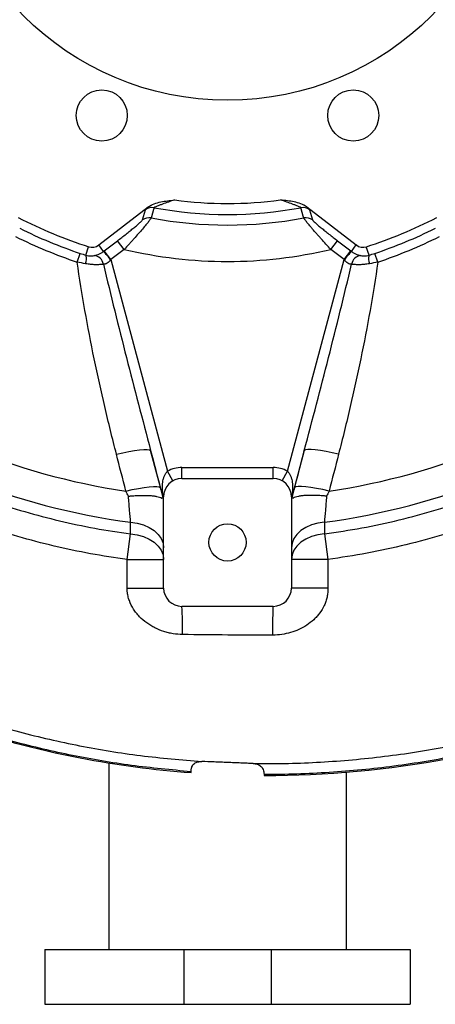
# Model space of a CAD drawing. Header units: millimetres. Extents: x 2544 to 3602, y 2373 to 3826.
# Tile 2 of 8: x 2925 to 3153, y 2373 to 2912. Entities that reach past the tile are written whole.
import ezdxf

# ---------------------------------------------------------------- set-up
doc = ezdxf.new("R2010")
doc.units = ezdxf.units.MM
doc.header["$LTSCALE"] = 2

msp = doc.modelspace()

# ---------------------------------------------------------------- linework, layer by layer
at = {"color": 7, "linetype": 'Continuous', "lineweight": 25}
for p, q in [((2968.49, 2789.05), (2995.6, 2809.85)), ((2992.5, 2802.74), (2994.09, 2808.34)), ((3082.56, 2809.85), (3109.66, 2789.05)), ((3084.06, 2808.34), (3085.66, 2802.74)), ((2961.53, 2783.45), (2963.01, 2788.09)), ((2971.18, 2785.54), (2968.49, 2789.05)), ((2971.54, 2785.82), (2978.81, 2791.39)), ((2982.45, 2786.64), (2975.19, 2781.06)), ((2982.45, 2786.64), (2978.81, 2791.39)), ((3095.7, 2786.64), (3099.35, 2791.39)), ((3102.97, 2781.06), (3095.7, 2786.64)), ((3099.35, 2791.39), (3106.62, 2785.82)), ((3106.97, 2785.54), (3109.66, 2789.05)), ((3116.62, 2783.45), (3115.14, 2788.09)), ((2956.74, 2779.68), (2958.34, 2784.47)), ((2975.19, 2781.06), (2971.54, 2785.82)), ((3102.97, 2781.06), (3106.62, 2785.82)), ((3121.42, 2779.68), (3119.82, 2784.47)), ((2975.19, 2781.06), (3006.23, 2665.19)), ((3071.92, 2665.19), (3102.97, 2781.06)), ((3003.85, 2650.94), (2996.98, 2676.57)), ((3081.17, 2676.57), (3074.31, 2650.94)), ((3009.18, 2659.96), (3006.23, 2665.19)), ((3014.08, 2661.24), (3014.08, 2667.24)), ((3014.08, 2667.24), (3064.08, 2667.24)), ((3064.08, 2661.24), (3064.08, 2667.24)), ((3068.98, 2659.96), (3071.92, 2665.19)), ((3014.08, 2661.24), (3064.08, 2661.24)), ((3003.86, 2650.95), (3003.63, 2652.73)), ((3074.53, 2652.73), (3074.3, 2650.95)), ((3003.68, 2650.72), (3003.85, 2650.94)), ((3004.08, 2601.24), (3004.08, 2651.24)), ((3074.08, 2651.24), (3074.08, 2601.24)), ((3074.47, 2650.72), (3074.31, 2650.94)), ((2985.96, 2630.88), (2985.99, 2637.24)), ((3092.16, 2637.24), (3092.19, 2630.88)), ((2984.08, 2616.87), (2985.96, 2630.88)), ((3092.19, 2630.88), (3094.08, 2616.87)), ((2984.08, 2601.24), (2984.08, 2616.87)), ((2984.08, 2616.87), (3004.08, 2616.87)), ((3094.08, 2616.87), (3074.08, 2616.87)), ((3094.08, 2616.87), (3094.08, 2601.24)), ((2984.08, 2601.24), (3004.08, 2601.24)), ((3094.08, 2601.24), (3074.08, 2601.24)), ((3064.08, 2591.24), (3014.08, 2591.24)), ((2974.08, 2505.54), (2974.08, 2403.4)), ((3019.08, 2500.23), (3019.08, 2500.71)), ((3059.08, 2499.16), (3059.08, 2498.67)), ((3104.08, 2500.46), (3104.08, 2403.4)), ((2939.08, 2403.4), (3015.08, 2403.4)), ((2939.08, 2403.4), (2939.08, 2373.4)), ((3015.08, 2403.4), (3015.08, 2373.4)), ((3015.08, 2403.4), (3063.08, 2403.4)), ((3063.08, 2403.4), (3063.08, 2373.4)), ((3063.08, 2403.4), (3139.08, 2403.4)), ((3139.08, 2403.4), (3139.08, 2373.4)), ((2939.08, 2373.4), (3015.08, 2373.4)), ((3015.08, 2373.4), (3063.08, 2373.4)), ((3063.08, 2373.4), (3139.08, 2373.4))]:
    msp.add_line(p, q, dxfattribs=at)
at = {"color": 7, "linetype": 'Continuous', "lineweight": 25, "flags": 128}
for points in [[(2998.83, 2809.47), (2998.54, 2808.46), (2997.4, 2804.41), (2997.25, 2803.86)], [(3080.91, 2803.86), (3080.62, 2804.87), (3079.48, 2808.92), (3079.33, 2809.47)], [(2978.22, 2674.49), (2981.71, 2675.31), (2985.07, 2676.01), (2988.18, 2676.55), (2990.95, 2676.92), (2993.28, 2677.12), (2995.1, 2677.12), (2996.35, 2676.94), (2996.98, 2676.57)], [(3099.93, 2674.49), (3096.44, 2675.31), (3093.09, 2676.01), (3089.97, 2676.55), (3087.2, 2676.92), (3084.87, 2677.12), (3083.05, 2677.12), (3081.81, 2676.94), (3081.17, 2676.57)], [(2983.4, 2654.3), (2986.9, 2655.13), (2990.27, 2655.82), (2993.39, 2656.37), (2996.17, 2656.74), (2998.51, 2656.93), (3000.34, 2656.93), (3001.59, 2656.75), (3002.23, 2656.37)], [(3094.75, 2654.3), (3091.26, 2655.13), (3087.89, 2655.82), (3084.76, 2656.37), (3081.98, 2656.74), (3079.64, 2656.93), (3077.81, 2656.93), (3076.56, 2656.75), (3075.93, 2656.37)], [(2985.99, 2637.24), (2989.61, 2636.76), (2993.04, 2635.81), (2996.16, 2634.44), (2998.88, 2632.69), (3001.09, 2630.62), (3002.73, 2628.3), (3003.74, 2625.81), (3004.08, 2623.23)], [(3092.16, 2637.24), (3088.55, 2636.76), (3085.12, 2635.81), (3081.99, 2634.44), (3079.27, 2632.69), (3077.06, 2630.62), (3075.42, 2628.3), (3074.42, 2625.81), (3074.08, 2623.23)], [(2985.96, 2630.88), (2989.58, 2630.4), (2993.02, 2629.46), (2996.15, 2628.09), (2998.87, 2626.34), (3001.09, 2624.27), (3002.73, 2621.95), (3003.74, 2619.45), (3004.08, 2616.87)], [(3092.19, 2630.88), (3088.57, 2630.4), (3085.14, 2629.46), (3082.01, 2628.09), (3079.28, 2626.34), (3077.07, 2624.27), (3075.42, 2621.95), (3074.42, 2619.45), (3074.08, 2616.87)], [(3063.98, 2575.52), (3063.98, 2578.75), (3063.99, 2581.77), (3064, 2584.48), (3064.01, 2586.82), (3064.03, 2588.71), (3064.04, 2590.1), (3064.06, 2590.96), (3064.08, 2591.24)]]:
    msp.add_lwpolyline(points, dxfattribs=at)
at = {"color": 7, "linetype": 'Continuous', "lineweight": 25}
for centre, radius in [((3039.08, 3026.24), 158), ((2970.19, 2859.94), 14), ((3107.96, 2859.94), 14), ((3039.08, 2626.24), 10.2)]:
    msp.add_circle(centre, radius, dxfattribs=at)
for centre, radius, start, end in [((3039.08, 3026.24), 214.5, 262.2081, 277.7919), ((2997.73, 2803.56), 6.01, 79.4132, 127.2545), ((3039.08, 3026.24), 220.48, 259.4817, 280.5183), ((3080.43, 2803.56), 6.01, 52.7455, 100.5868), ((3039.08, 3026.24), 250, 242.7134, 252.2866), ((2996.13, 2797.96), 6.01, 79.28, 127.2544), ((3039.08, 3026.24), 226.28, 259.3474, 280.6526), ((3082.02, 2797.96), 6.01, 52.7456, 100.72), ((3039.08, 3026.24), 250, 287.7134, 297.2866), ((3039.08, 3026.24), 254.9, 243.4665, 251.5335), ((3039.08, 3026.24), 254.9, 288.4665, 296.5335), ((3039.08, 3026.24), 259.95, 243.4665, 251.5335), ((3039.08, 3026.24), 259.95, 288.4665, 296.5335), ((2964.84, 2793.81), 6, 252.2866, 307.5), ((3039.08, 3026.24), 246.2, 256.7035, 283.2965), ((3113.32, 2793.81), 6, 232.5, 287.7134), ((2955.27, 2781.4), 6.59, 336.6403, 18.1004), ((2965.63, 2777.74), 5.49, 7.5661, 86.6592), ((2931.56, 2749.18), 53.78, 36.0742, 42.549), ((3146.59, 2749.18), 53.78, 137.451, 143.9258), ((3112.53, 2777.74), 5.49, 93.3408, 172.4339), ((3122.89, 2781.4), 6.59, 161.8996, 203.3597), ((3039.08, 3026.24), 376.09, 233.5136, 261.4864), ((3039.08, 3026.24), 376.09, 278.5136, 306.4864), ((3014.08, 2651.24), 16, 90, 119.3498), ((3064.08, 2651.24), 16, 60.6502, 90), ((3014.08, 2651.24), 10, 90, 180), ((3064.08, 2651.24), 10, 0, 90), ((3001.3, 2651.21), 2.78, 0.6273, 33.1262), ((3076.85, 2651.21), 2.78, 146.8738, 179.3727), ((3014.08, 2601.24), 10, 180, 270), ((3064.08, 2601.24), 10, 270, 0), ((2829.44, 2579.09), 185.04, 358.9778, 3.7649), ((3054.07, 3009.24), 510, 242.5063, 259.1872), ((3060.08, 3040.67), 542, 269.8943, 291.4686), ((3060.08, 3040.67), 542, 259.1872, 265.6617)]:
    msp.add_arc(centre, radius, start, end, dxfattribs=at)
at = {"color": 8, "linetype": 'Continuous', "lineweight": 25}
for start, end in [(234.4428, 262.2287), (277.7713, 305.5572)]:
    msp.add_arc((3039.08, 3026.24), 392.61, start, end, dxfattribs=at)
at = {"color": 7, "linetype": 'Continuous', "lineweight": 25}
for centre, major_axis, ratio, start_param, end_param in [((2971.71, 2785.16), (10.3, 7.92), 0.048399, 1.550696, 1.585345), ((3106.44, 2785.16), (10.3, -7.92), 0.048399, 1.556248, 1.590896), ((2975.36, 2780.41), (4.49, 6.38), 0.067069, 1.514867, 1.549515), ((3102.79, 2780.41), (-4.49, 6.38), 0.067069, 4.73367, 4.768319), ((3010.06, 2650.93), (6.21, 0), 0.050613, 3.079129, 3.102831), ((3068.1, 2650.93), (6.21, 0), 0.050613, 0.038762, 0.062463)]:
    msp.add_ellipse(centre, major_axis=major_axis, ratio=ratio, start_param=start_param, end_param=end_param, dxfattribs=at)
at = {"color": 8, "linetype": 'Continuous', "lineweight": 25}
for points, knots in [([(2698.45, 2644.8), (2695.3, 2647.78), (2683.81, 2658.65), (2665.68, 2679.09), (2644.19, 2705.93), (2624.79, 2734.1), (2607.4, 2763.37), (2592.05, 2793.66), (2578.71, 2824.92), (2567.46, 2856.96), (2558.53, 2889.13), (2551.86, 2921.32), (2547.28, 2953.41), (2544.74, 2985.75), (2544.27, 3018.15), (2545.92, 3050.4), (2549.76, 3082.39), (2555.74, 3114.03), (2563.8, 3145.24), (2573.9, 3175.82), (2586.02, 3205.68), (2600.21, 3234.71), (2616.39, 3262.81), (2634.45, 3289.79), (2654.25, 3315.47), (2675.77, 3339.76), (2698.95, 3362.55), (2723.7, 3383.82), (2749.83, 3403.41), (2777.19, 3421.17), (2806.2, 3437.28), (2836.82, 3451.52), (2868.96, 3463.78), (2901.89, 3473.75), (2935.31, 3481.3), (2969.05, 3486.59), (2991.69, 3488.06), (3003.01, 3488.79)], [0, 0, 0, 0, 0.011409, 0.041652, 0.07186, 0.101965, 0.131683, 0.1615, 0.19135, 0.221166, 0.250883, 0.279257, 0.307719, 0.336208, 0.364663, 0.39303, 0.421212, 0.449489, 0.477798, 0.506075, 0.534257, 0.562638, 0.591117, 0.619629, 0.648108, 0.676489, 0.705043, 0.733696, 0.76238, 0.791028, 0.819578, 0.84971, 0.879919, 0.910129, 0.940262, 0.970131, 1, 1, 1, 1]), ([(3003.27, 3482.8), (2992.1, 3482.08), (2969.75, 3480.63), (2936.42, 3475.41), (2903.42, 3467.95), (2870.9, 3458.1), (2839.16, 3446), (2808.92, 3431.94), (2780.28, 3416.03), (2753.26, 3398.48), (2727.45, 3379.14), (2703.01, 3358.14), (2680.12, 3335.63), (2658.87, 3311.64), (2639.32, 3286.28), (2621.49, 3259.64), (2605.5, 3231.89), (2591.49, 3203.23), (2579.52, 3173.75), (2569.55, 3143.55), (2561.59, 3112.73), (2555.69, 3081.48), (2551.9, 3049.88), (2550.27, 3018.03), (2550.73, 2986.01), (2553.24, 2954.06), (2557.76, 2922.35), (2564.36, 2890.54), (2573.19, 2858.75), (2584.3, 2827.09), (2597.49, 2796.19), (2612.66, 2766.27), (2629.84, 2737.33), (2649.01, 2709.49), (2670.27, 2682.99), (2686.96, 2664.03), (2697.02, 2654.46), (2698.86, 2652.71)], [0, 0, 0, 0, 0.029997, 0.059994, 0.090263, 0.120608, 0.150952, 0.18122, 0.209896, 0.23867, 0.267481, 0.296261, 0.324941, 0.353444, 0.382046, 0.410682, 0.439284, 0.467788, 0.496095, 0.524497, 0.552932, 0.581333, 0.60964, 0.638149, 0.666746, 0.695377, 0.723981, 0.752497, 0.782367, 0.812336, 0.842339, 0.87231, 0.902181, 0.932441, 0.962805, 0.993204, 1, 1, 1, 1]), ([(2811.18, 2699.1), (2817, 2695.07), (2830.87, 2685.48), (2854.31, 2672.34), (2881.17, 2659.5), (2905.94, 2649.93), (2927.94, 2642.95), (2947, 2637.95), (2966.34, 2633.81), (2979.42, 2631.86), (2985.96, 2630.88)], [0, 0, 0, 0, 0.112153, 0.266884, 0.425089, 0.583293, 0.686959, 0.790624, 0.895312, 1, 1, 1, 1]), ([(3092.19, 2630.88), (3099.05, 2631.91), (3112.77, 2633.96), (3133.18, 2638.41), (3153.42, 2643.87), (3174.6, 2650.82), (3196.51, 2659.44), (3219.12, 2669.96), (3241.07, 2682.03), (3257.06, 2691.8), (3265.41, 2697.86), (3266.97, 2698.99)], [0, 0, 0, 0, 0.109847, 0.219694, 0.330759, 0.441823, 0.572704, 0.703585, 0.836543, 0.969501, 1, 1, 1, 1]), ([(2984.08, 2616.87), (2977.37, 2617.86), (2963.96, 2619.86), (2944, 2624.12), (2924.2, 2629.3), (2901.5, 2636.5), (2876.2, 2646.23), (2848.59, 2659.4), (2827.15, 2671.17), (2815.36, 2679.24), (2812.1, 2681.47)], [0, 0, 0, 0, 0.10973, 0.219459, 0.330271, 0.441082, 0.604864, 0.768645, 0.936103, 1, 1, 1, 1]), ([(3266.04, 2681.28), (3260.23, 2677.52), (3247.24, 2669.11), (3225.96, 2657.61), (3202.48, 2646.58), (3179.61, 2637.59), (3157.7, 2630.39), (3136.83, 2624.74), (3115.62, 2620.09), (3101.26, 2617.94), (3094.08, 2616.87)], [0, 0, 0, 0, 0.112078, 0.250653, 0.391428, 0.532202, 0.648507, 0.764812, 0.882406, 1, 1, 1, 1]), ([(2818.22, 2564.73), (2822.14, 2562.57), (2835.99, 2554.94), (2860.84, 2543.97), (2892.54, 2531.9), (2925, 2522.17), (2957.99, 2514.64), (2991.4, 2509.11), (3013.88, 2507.23), (3025.1, 2506.29)], [0, 0, 0, 0, 0.06192, 0.219021, 0.375584, 0.531503, 0.68776, 0.844044, 1, 1, 1, 1]), ([(3019.08, 2500.71), (3008.2, 2501.73), (2986.42, 2503.76), (2954.06, 2509.33), (2922.09, 2516.77), (2890.17, 2526.38), (2858.55, 2538.45), (2834.48, 2549.01), (2821.5, 2556.13), (2818.59, 2557.72)], [0, 0, 0, 0, 0.156104, 0.31251, 0.468892, 0.624962, 0.788464, 0.952527, 1, 1, 1, 1]), ([(3053.05, 2505.2), (3055.16, 2505.18), (3068.98, 2505.05), (3094.53, 2505.9), (3129.57, 2509.32), (3164.36, 2515.03), (3198.64, 2523.01), (3230.21, 2532.43), (3249.97, 2540.03), (3258.82, 2543.43)], [0, 0, 0, 0, 0.030121, 0.196753, 0.363926, 0.531279, 0.698444, 0.865069, 1, 1, 1, 1]), ([(3258.48, 2536.91), (3250.39, 2533.8), (3231.25, 2526.46), (3200.19, 2517.22), (3165.53, 2509.14), (3130.35, 2503.38), (3094.92, 2499.9), (3071.11, 2499.14), (3059.18, 2499.16), (3059.08, 2499.16)], [0, 0, 0, 0, 0.127356, 0.301202, 0.475612, 0.650217, 0.824635, 0.998489, 1, 1, 1, 1])]:
    msp.add_open_spline(points, degree=3, knots=knots, dxfattribs=at)
at = {"color": 7, "linetype": 'Continuous', "lineweight": 25}
for points, knots in [([(2995.6, 2809.85), (2996.61, 2810.62), (2997.73, 2811.18), (3000.11, 2812.05), (3001.33, 2812.36), (3003.79, 2812.86), (3005.02, 2813.05), (3007.51, 2813.4), (3008.75, 2813.56), (3010, 2813.72)], [0, 0, 0, 0, 0.25, 0.25, 0.5, 0.5, 0.75, 0.75, 1, 1, 1, 1]), ([(3010, 2813.72), (3008.88, 2813.33), (3007.76, 2812.95), (3005.56, 2812.16), (3004.48, 2811.77), (3002.9, 2811.19), (3002.38, 2810.99), (3001.39, 2810.61), (3000.92, 2810.43), (3000.04, 2810.07), (2999.65, 2809.91), (2999.2, 2809.7), (2999.07, 2809.63), (2998.89, 2809.53), (2998.84, 2809.49), (2998.83, 2809.47)], [0, 0, 0, 0, 0.25, 0.25, 0.5, 0.5, 0.625, 0.625, 0.75, 0.75, 0.875, 0.875, 0.9375, 0.9375, 1, 1, 1, 1]), ([(3079.33, 2809.47), (3079.32, 2809.49), (3079.26, 2809.53), (3079.09, 2809.63), (3078.96, 2809.7), (3078.51, 2809.91), (3078.12, 2810.07), (3077.24, 2810.43), (3076.76, 2810.61), (3075.78, 2810.99), (3075.26, 2811.19), (3073.68, 2811.77), (3072.6, 2812.16), (3070.39, 2812.95), (3069.28, 2813.33), (3068.16, 2813.72)], [0, 0, 0, 0, 0.0625, 0.0625, 0.125, 0.125, 0.25, 0.25, 0.375, 0.375, 0.5, 0.5, 0.75, 0.75, 1, 1, 1, 1]), ([(3082.56, 2809.85), (3081.55, 2810.62), (3080.42, 2811.18), (3078.04, 2812.05), (3076.82, 2812.36), (3074.37, 2812.86), (3073.13, 2813.05), (3070.65, 2813.4), (3069.4, 2813.56), (3068.16, 2813.72)], [0, 0, 0, 0, 0.25, 0.25, 0.5, 0.5, 0.75, 0.75, 1, 1, 1, 1]), ([(2994.09, 2808.34), (2994.11, 2808.43), (2994.26, 2808.6), (2994.65, 2808.98), (2994.81, 2809.13), (2995.17, 2809.47), (2995.37, 2809.65), (2995.6, 2809.85)], [0, 0, 0, 0, 0.5, 0.5, 0.75, 0.75, 1, 1, 1, 1]), ([(3082.56, 2809.85), (3082.78, 2809.65), (3082.99, 2809.47), (3083.35, 2809.13), (3083.51, 2808.98), (3083.89, 2808.6), (3084.04, 2808.43), (3084.06, 2808.34)], [0, 0, 0, 0, 0.25, 0.25, 0.5, 0.5, 1, 1, 1, 1]), ([(2978.81, 2791.39), (2979.6, 2792.01), (2980.39, 2792.62), (2981.96, 2793.84), (2982.74, 2794.45), (2984.25, 2795.64), (2984.98, 2796.22), (2986.05, 2797.08), (2986.4, 2797.36), (2987.09, 2797.92), (2987.43, 2798.2), (2988.41, 2799), (2989.02, 2799.51), (2990.13, 2800.46), (2990.65, 2800.9), (2991.28, 2801.47), (2991.48, 2801.65), (2991.82, 2801.97), (2991.97, 2802.11), (2992.33, 2802.49), (2992.47, 2802.66), (2992.5, 2802.74)], [0, 0, 0, 0, 0.125, 0.125, 0.25, 0.25, 0.375, 0.375, 0.4375, 0.4375, 0.5, 0.5, 0.625, 0.625, 0.75, 0.75, 0.8125, 0.8125, 0.875, 0.875, 1, 1, 1, 1]), ([(2997.25, 2803.86), (2997.22, 2803.75), (2997.09, 2803.52), (2996.74, 2803.02), (2996.59, 2802.82), (2996.26, 2802.38), (2996.07, 2802.13), (2995.65, 2801.6), (2995.42, 2801.31), (2994.92, 2800.69), (2994.64, 2800.36), (2993.78, 2799.32), (2993.15, 2798.57), (2991.76, 2796.95), (2991, 2796.08), (2989.44, 2794.31), (2988.62, 2793.39), (2987.36, 2791.99), (2986.93, 2791.51), (2986.06, 2790.55), (2985.61, 2790.06), (2984.27, 2788.6), (2983.37, 2787.62), (2982.45, 2786.64)], [0, 0, 0, 0, 0.125, 0.125, 0.1875, 0.1875, 0.25, 0.25, 0.3125, 0.3125, 0.375, 0.375, 0.5, 0.5, 0.625, 0.625, 0.75, 0.75, 0.8125, 0.8125, 0.875, 0.875, 1, 1, 1, 1]), ([(3095.7, 2786.64), (3094.79, 2787.62), (3093.89, 2788.59), (3092.12, 2790.52), (3091.25, 2791.48), (3089.98, 2792.89), (3089.55, 2793.37), (3088.73, 2794.29), (3088.33, 2794.74), (3087.16, 2796.08), (3086.42, 2796.93), (3085.37, 2798.14), (3085.03, 2798.54), (3084.39, 2799.3), (3084.09, 2799.66), (3083.52, 2800.35), (3083.25, 2800.68), (3082.74, 2801.3), (3082.51, 2801.59), (3081.88, 2802.4), (3081.54, 2802.84), (3081.19, 2803.35), (3081.1, 2803.49), (3080.96, 2803.72), (3080.92, 2803.81), (3080.91, 2803.86)], [0, 0, 0, 0, 0.125, 0.125, 0.25, 0.25, 0.3125, 0.3125, 0.375, 0.375, 0.5, 0.5, 0.5625, 0.5625, 0.625, 0.625, 0.6875, 0.6875, 0.75, 0.75, 0.875, 0.875, 0.9375, 0.9375, 1, 1, 1, 1]), ([(3085.66, 2802.74), (3085.67, 2802.7), (3085.71, 2802.64), (3085.85, 2802.47), (3085.95, 2802.36), (3086.32, 2801.98), (3086.66, 2801.66), (3087.52, 2800.89), (3088.02, 2800.45), (3089.14, 2799.51), (3089.77, 2798.99), (3091.07, 2797.92), (3091.75, 2797.36), (3093.18, 2796.22), (3093.93, 2795.62), (3096.2, 2793.83), (3097.75, 2792.62), (3099.35, 2791.39)], [0, 0, 0, 0, 0.0625, 0.0625, 0.125, 0.125, 0.25, 0.25, 0.375, 0.375, 0.5, 0.5, 0.625, 0.625, 0.75, 0.75, 1, 1, 1, 1]), ([(2961.53, 2783.45), (2962.02, 2783.3), (2962.49, 2783.2), (2963.36, 2783.08), (2963.76, 2783.05), (2964.5, 2783.04), (2964.84, 2783.06), (2965.44, 2783.12), (2965.7, 2783.17), (2965.95, 2783.22)], [0, 0, 0, 0, 0.25, 0.25, 0.5, 0.5, 0.75, 0.75, 1, 1, 1, 1]), ([(2965.95, 2783.22), (2966.24, 2783.28), (2966.56, 2783.35), (2967.3, 2783.55), (2967.72, 2783.68), (2968.39, 2783.94), (2968.63, 2784.04), (2969.11, 2784.26), (2969.37, 2784.39), (2969.88, 2784.67), (2970.14, 2784.82), (2970.67, 2785.16), (2970.93, 2785.35), (2971.18, 2785.54)], [0, 0, 0, 0, 0.25, 0.25, 0.5, 0.5, 0.625, 0.625, 0.75, 0.75, 0.875, 0.875, 1, 1, 1, 1]), ([(3106.97, 2785.54), (3107.48, 2785.15), (3108, 2784.82), (3109.04, 2784.25), (3109.53, 2784.03), (3110.21, 2783.77), (3110.43, 2783.69), (3110.84, 2783.56), (3111.04, 2783.5), (3111.59, 2783.35), (3111.92, 2783.28), (3112.21, 2783.22)], [0, 0, 0, 0, 0.25, 0.25, 0.5, 0.5, 0.625, 0.625, 0.75, 0.75, 1, 1, 1, 1]), ([(3112.21, 2783.22), (3112.45, 2783.17), (3112.72, 2783.12), (3113.32, 2783.06), (3113.65, 2783.04), (3114.39, 2783.05), (3114.8, 2783.08), (3115.67, 2783.2), (3116.14, 2783.3), (3116.62, 2783.45)], [0, 0, 0, 0, 0.25, 0.25, 0.5, 0.5, 0.75, 0.75, 1, 1, 1, 1]), ([(2978.22, 2674.49), (2976, 2683.16), (2973.87, 2691.85), (2969.81, 2709.29), (2967.88, 2718.04), (2964.24, 2735.57), (2962.53, 2744.36), (2959.4, 2761.98), (2957.97, 2770.81), (2956.74, 2779.68)], [0, 0, 0, 0, 0.25, 0.25, 0.5, 0.5, 0.75, 0.75, 1, 1, 1, 1]), ([(2971.06, 2778.46), (2970.44, 2778.39), (2969.76, 2778.33), (2968.67, 2778.28), (2968.29, 2778.26), (2967.51, 2778.25), (2967.1, 2778.25), (2965.85, 2778.27), (2964.99, 2778.31), (2963.2, 2778.48), (2962.26, 2778.61), (2961.32, 2778.79)], [0, 0, 0, 0, 0.25, 0.25, 0.375, 0.375, 0.5, 0.5, 0.75, 0.75, 1, 1, 1, 1]), ([(2975.03, 2780.84), (2974.77, 2780.47), (2974.47, 2780.13), (2973.82, 2779.52), (2973.46, 2779.25), (2972.92, 2778.96), (2972.74, 2778.87), (2972.38, 2778.73), (2972.2, 2778.67), (2971.68, 2778.53), (2971.35, 2778.48), (2971.06, 2778.46)], [0, 0, 0, 0, 0.25, 0.25, 0.5, 0.5, 0.625, 0.625, 0.75, 0.75, 1, 1, 1, 1]), ([(2971.06, 2778.46), (2975.15, 2761.42), (2979.39, 2744.42), (2988.05, 2710.46), (2992.48, 2693.51), (2996.98, 2676.57)], [0, 0, 0, 0, 0.5, 0.5, 1, 1, 1, 1]), ([(3081.17, 2676.57), (3085.68, 2693.51), (3090.1, 2710.46), (3098.77, 2744.42), (3103.01, 2761.42), (3107.09, 2778.46)], [0, 0, 0, 0, 0.5, 0.5, 1, 1, 1, 1]), ([(3121.42, 2779.68), (3120.19, 2770.81), (3118.76, 2761.97), (3115.62, 2744.34), (3113.91, 2735.55), (3110.27, 2718.02), (3108.34, 2709.28), (3104.28, 2691.85), (3102.16, 2683.16), (3099.93, 2674.49)], [0, 0, 0, 0, 0.25, 0.25, 0.5, 0.5, 0.75, 0.75, 1, 1, 1, 1]), ([(3107.09, 2778.46), (3106.8, 2778.48), (3106.48, 2778.53), (3105.79, 2778.71), (3105.42, 2778.86), (3104.7, 2779.25), (3104.33, 2779.52), (3103.68, 2780.13), (3103.39, 2780.47), (3103.12, 2780.84)], [0, 0, 0, 0, 0.25, 0.25, 0.5, 0.5, 0.75, 0.75, 1, 1, 1, 1]), ([(3116.84, 2778.79), (3115.89, 2778.61), (3114.97, 2778.48), (3113.63, 2778.36), (3113.19, 2778.32), (3112.32, 2778.28), (3111.89, 2778.26), (3110.64, 2778.24), (3109.86, 2778.26), (3108.4, 2778.33), (3107.71, 2778.39), (3107.09, 2778.46)], [0, 0, 0, 0, 0.25, 0.25, 0.375, 0.375, 0.5, 0.5, 0.75, 0.75, 1, 1, 1, 1]), ([(3003.63, 2652.73), (3003.49, 2653.78), (3003.41, 2654.84), (3003.38, 2656.99), (3003.44, 2658.07), (3003.66, 2659.68), (3003.76, 2660.21), (3004.02, 2661.28), (3004.19, 2661.81), (3004.59, 2662.85), (3004.84, 2663.37), (3005.29, 2664.09), (3005.45, 2664.33), (3005.82, 2664.78), (3006.02, 2664.99), (3006.23, 2665.19)], [0, 0, 0, 0, 0.25, 0.25, 0.5, 0.5, 0.625, 0.625, 0.75, 0.75, 0.875, 0.875, 0.9375, 0.9375, 1, 1, 1, 1]), ([(3071.92, 2665.19), (3072.14, 2664.99), (3072.34, 2664.78), (3072.7, 2664.33), (3072.87, 2664.09), (3073.32, 2663.36), (3073.56, 2662.85), (3073.97, 2661.81), (3074.13, 2661.28), (3074.39, 2660.21), (3074.49, 2659.67), (3074.72, 2658.06), (3074.77, 2656.98), (3074.74, 2654.84), (3074.66, 2653.78), (3074.53, 2652.73)], [0, 0, 0, 0, 0.0625, 0.0625, 0.125, 0.125, 0.25, 0.25, 0.375, 0.375, 0.5, 0.5, 0.75, 0.75, 1, 1, 1, 1]), ([(2984.77, 2651.54), (2985.02, 2651.57), (2985.27, 2651.6), (2985.78, 2651.65), (2986.03, 2651.67), (2986.78, 2651.74), (2987.28, 2651.78), (2988.75, 2651.89), (2989.72, 2651.94), (2991.15, 2651.99), (2991.63, 2652), (2992.56, 2652.01), (2993.01, 2652.01), (2994.34, 2652), (2995.19, 2651.98), (2996.81, 2651.89), (2997.59, 2651.82), (2999.01, 2651.65), (2999.67, 2651.55), (3000.85, 2651.31), (3001.39, 2651.17), (3002.32, 2650.86), (3002.72, 2650.68), (3003.04, 2650.5)], [0, 0, 0, 0, 0.03125, 0.03125, 0.0625, 0.0625, 0.125, 0.125, 0.25, 0.25, 0.3125, 0.3125, 0.375, 0.375, 0.5, 0.5, 0.625, 0.625, 0.75, 0.75, 0.875, 0.875, 1, 1, 1, 1]), ([(3093.39, 2651.54), (3093.14, 2651.57), (3092.88, 2651.6), (3092.38, 2651.65), (3092.13, 2651.67), (3091.38, 2651.74), (3090.88, 2651.78), (3089.4, 2651.89), (3088.43, 2651.94), (3087, 2651.99), (3086.53, 2652), (3085.6, 2652.01), (3085.14, 2652.01), (3083.81, 2652), (3082.96, 2651.98), (3081.34, 2651.89), (3080.56, 2651.82), (3079.14, 2651.65), (3078.49, 2651.55), (3077.3, 2651.31), (3076.77, 2651.17), (3075.83, 2650.86), (3075.43, 2650.68), (3075.11, 2650.5)], [0, 0, 0, 0, 0.03125, 0.03125, 0.0625, 0.0625, 0.125, 0.125, 0.25, 0.25, 0.3125, 0.3125, 0.375, 0.375, 0.5, 0.5, 0.625, 0.625, 0.75, 0.75, 0.875, 0.875, 1, 1, 1, 1]), ([(2985.99, 2637.24), (2985.83, 2639.23), (2985.65, 2641.44), (2985.34, 2645.05), (2985.23, 2646.32), (2985.01, 2648.89), (2984.89, 2650.2), (2984.77, 2651.54)], [0, 0, 0, 0, 0.5, 0.5, 0.75, 0.75, 1, 1, 1, 1]), ([(3093.39, 2651.54), (3093.27, 2650.2), (3093.15, 2648.89), (3092.92, 2646.32), (3092.81, 2645.05), (3092.51, 2641.44), (3092.33, 2639.23), (3092.16, 2637.24)], [0, 0, 0, 0, 0.25, 0.25, 0.5, 0.5, 1, 1, 1, 1]), ([(3014.45, 2575.79), (3012.69, 2575.82), (3010.94, 2575.97), (3008.36, 2576.39), (3007.51, 2576.57), (3005.81, 2576.98), (3004.96, 2577.21), (3002.45, 2578.02), (3000.84, 2578.68), (2998.51, 2579.85), (2997.74, 2580.27), (2996.25, 2581.18), (2995.51, 2581.67), (2993.4, 2583.2), (2992.09, 2584.34), (2990.28, 2586.22), (2989.7, 2586.88), (2988.61, 2588.26), (2988.11, 2588.97), (2986.7, 2591.16), (2985.92, 2592.71), (2985.02, 2595.18), (2984.77, 2596.03), (2984.47, 2597.32), (2984.38, 2597.75), (2984.27, 2598.4), (2984.24, 2598.62), (2984.18, 2599.06), (2984.15, 2599.28), (2984.13, 2599.5)], [0, 0, 0, 0, 0.125, 0.125, 0.1875, 0.1875, 0.25, 0.25, 0.375, 0.375, 0.4375, 0.4375, 0.5, 0.5, 0.625, 0.625, 0.6875, 0.6875, 0.75, 0.75, 0.875, 0.875, 0.9375, 0.9375, 0.96875, 0.96875, 0.984375, 0.984375, 1, 1, 1, 1]), ([(3094.08, 2601.24), (3094.08, 2600.42), (3094.04, 2599.59), (3093.91, 2597.95), (3093.81, 2597.13), (3093.67, 2596.32)], [0, 0, 0, 0, 0.5, 0.5, 1, 1, 1, 1]), ([(3093.67, 2596.32), (3093.49, 2595.52), (3093.27, 2594.73), (3092.73, 2593.18), (3092.42, 2592.42), (3091.37, 2590.2), (3090.53, 2588.82), (3089.08, 2586.88), (3088.56, 2586.25), (3087.47, 2585.05), (3086.89, 2584.46), (3085.1, 2582.81), (3083.83, 2581.82), (3081.12, 2580.04), (3079.68, 2579.25), (3076.72, 2577.91), (3075.2, 2577.35), (3072.09, 2576.45), (3070.48, 2576.1), (3067.25, 2575.64), (3065.62, 2575.52), (3063.98, 2575.52)], [0, 0, 0, 0, 0.0625, 0.0625, 0.125, 0.125, 0.25, 0.25, 0.3125, 0.3125, 0.375, 0.375, 0.5, 0.5, 0.625, 0.625, 0.75, 0.75, 0.875, 0.875, 1, 1, 1, 1]), ([(3019.08, 2500.71), (3019.08, 2501.18), (3019.12, 2501.65), (3019.24, 2502.32), (3019.3, 2502.55), (3019.42, 2502.97), (3019.49, 2503.18), (3019.73, 2503.76), (3019.94, 2504.12), (3020.4, 2504.74), (3020.66, 2505.01), (3021.23, 2505.46), (3021.53, 2505.64), (3022.18, 2505.93), (3022.52, 2506.04), (3023.57, 2506.28), (3024.32, 2506.32), (3025.1, 2506.29)], [0, 0, 0, 0, 0.125, 0.125, 0.1875, 0.1875, 0.25, 0.25, 0.375, 0.375, 0.5, 0.5, 0.625, 0.625, 0.75, 0.75, 1, 1, 1, 1]), ([(3053.05, 2505.2), (3052.03, 2505.24), (3050.96, 2505.29), (3049.28, 2505.36), (3048.71, 2505.38), (3047.55, 2505.43), (3046.97, 2505.46), (3045.2, 2505.53), (3044, 2505.58), (3042.17, 2505.65), (3041.55, 2505.68), (3040.31, 2505.73), (3039.69, 2505.75), (3037.83, 2505.82), (3036.6, 2505.87), (3034.17, 2505.96), (3032.96, 2506.01), (3029.38, 2506.14), (3027.16, 2506.22), (3025.1, 2506.29)], [0, 0, 0, 0, 0.125, 0.125, 0.1875, 0.1875, 0.25, 0.25, 0.375, 0.375, 0.4375, 0.4375, 0.5, 0.5, 0.625, 0.625, 0.75, 0.75, 1, 1, 1, 1]), ([(3053.05, 2505.2), (3053.84, 2505.16), (3054.59, 2505.06), (3055.64, 2504.74), (3055.98, 2504.6), (3056.63, 2504.26), (3056.93, 2504.06), (3057.49, 2503.57), (3057.76, 2503.28), (3058.21, 2502.63), (3058.41, 2502.27), (3058.74, 2501.46), (3058.86, 2501.03), (3059.03, 2500.12), (3059.08, 2499.64), (3059.08, 2499.16)], [0, 0, 0, 0, 0.25, 0.25, 0.375, 0.375, 0.5, 0.5, 0.625, 0.625, 0.75, 0.75, 0.875, 0.875, 1, 1, 1, 1])]:
    msp.add_open_spline(points, degree=3, knots=knots, dxfattribs=at)
for points in [[(2958.34, 2784.47), (2959.41, 2784.11), (2960.47, 2783.77), (2961.53, 2783.45)], [(3116.62, 2783.45), (3117.68, 2783.77), (3118.74, 2784.11), (3119.82, 2784.47)], [(2961.32, 2778.79), (2959.81, 2779.07), (2958.28, 2779.37), (2956.74, 2779.68)], [(3121.42, 2779.68), (3119.87, 2779.37), (3118.34, 2779.07), (3116.84, 2778.79)], [(2983.4, 2654.3), (2981.67, 2661.03), (2979.95, 2667.76), (2978.22, 2674.49)], [(2996.98, 2676.57), (2998.73, 2669.84), (3000.48, 2663.11), (3002.23, 2656.37)], [(3075.93, 2656.37), (3077.67, 2663.11), (3079.42, 2669.84), (3081.17, 2676.57)], [(3099.93, 2674.49), (3098.21, 2667.76), (3096.48, 2661.03), (3094.75, 2654.3)], [(2984.77, 2651.54), (2984.32, 2652.45), (2983.86, 2653.37), (2983.4, 2654.3)], [(3002.23, 2656.37), (3002.72, 2654.47), (3003.21, 2652.59), (3003.68, 2650.72)], [(3074.47, 2650.72), (3074.95, 2652.59), (3075.43, 2654.47), (3075.93, 2656.37)], [(3094.75, 2654.3), (3094.29, 2653.37), (3093.83, 2652.45), (3093.39, 2651.54)], [(3003.04, 2650.5), (3003.73, 2650.61), (3004.08, 2650.72), (3004.08, 2650.84)], [(3003.68, 2650.72), (3003.62, 2650.65), (3003.41, 2650.57), (3003.04, 2650.5)], [(3074.08, 2650.84), (3074.08, 2650.72), (3074.42, 2650.61), (3075.11, 2650.5)], [(3075.11, 2650.5), (3074.74, 2650.57), (3074.53, 2650.65), (3074.47, 2650.72)], [(2984.13, 2599.5), (2984.09, 2600.08), (2984.08, 2600.66), (2984.08, 2601.24)], [(3063.98, 2575.52), (3047.47, 2575.46), (3030.96, 2575.55), (3014.45, 2575.79)]]:
    msp.add_open_spline(points, degree=3, dxfattribs=at)

doc.saveas('drawing.dxf')
